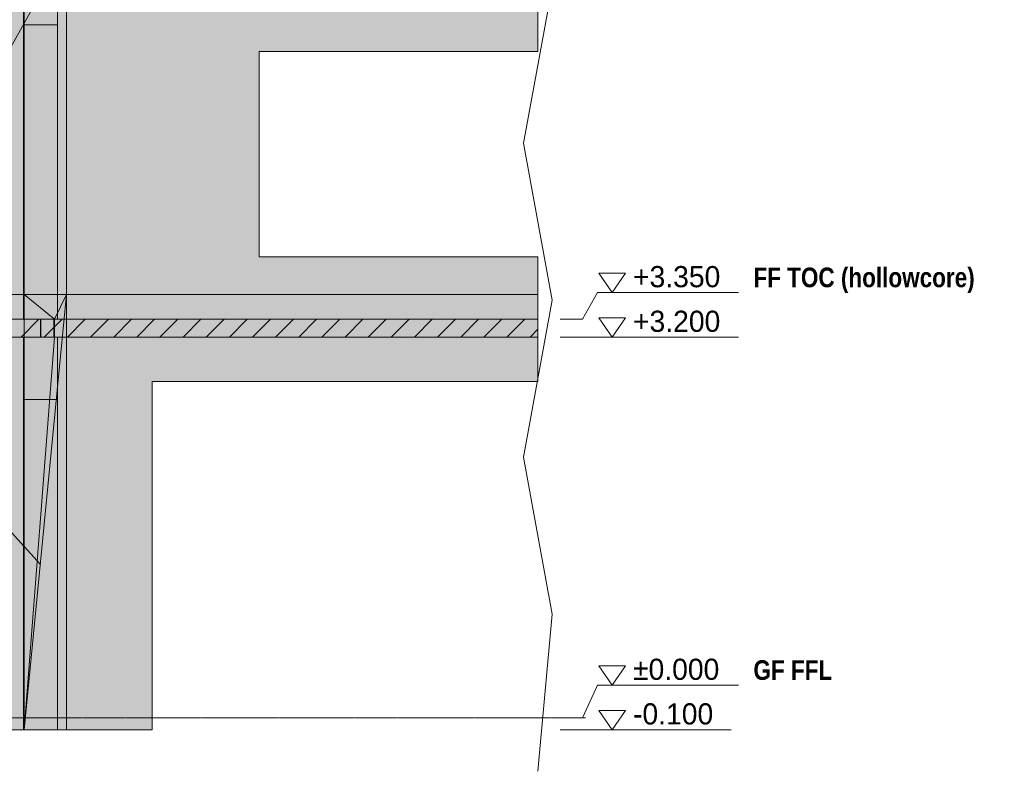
# Model space of a CAD drawing. Header units: millimetres. Extents: x -2200 to 20713, y -2973 to 10107.
# Tile 14 of 28: x 12410 to 20686, y -450 to 5868. Entities that reach past the tile are written whole.
import ezdxf

# ---------------------------------------------------------------- set-up
doc = ezdxf.new("R2010")
doc.units = ezdxf.units.MM
doc.linetypes.add('DASHED', pattern=[1.524, 1.27, -0.254])
for name, color, linetype in [('FILL-EPS', 7, 'Continuous'), ('FILL-INK', 7, 'Continuous'), ('FILL-LIGHT', 7, 'Continuous'), ('FILL-WHITE', 7, 'Continuous'), ('LINE-CORE', 7, 'Continuous'), ('LINE-INK', 7, 'Continuous'), ('LINE-STEEL-DASH', 7, 'DASHED'), ('LINE-STEEL_GREY', 7, 'Continuous'), ('TEXT-INK', 7, 'Continuous'), ('TEXT-STEEL', 7, 'Continuous')]:
    doc.layers.add(name, color=color, linetype=linetype)
doc.styles.add('OpenSansCondensed-Bold', font='OpenSansCondensed-Bold.ttf')

msp = doc.modelspace()

# ---------------------------------------------------------------- hatches: boundary and pattern name
at = {"layer": 'FILL-EPS', "true_color": 0xccffff}
h = msp.add_hatch(color=7, dxfattribs=at)
h.dxf.hatch_style = 1
h.paths.add_polyline_path([(12607.8, 3200), (12728.8, 3200), (12728.8, 2678.7), (12728.8, 2675.5), (12451.2, 2675.5), (12443, 2675.5), (12443, 2678.7), (12443, 3200), (12606, 3200)])
at = {"layer": 'FILL-INK', "true_color": 0x1a1a1f}
h = msp.add_hatch(color=250, dxfattribs=at)
h.dxf.hatch_style = 1
h.paths.add_polyline_path([(12586.1, 1287.5), (12432.7, 1384.1), (12502.6, 1448.4)])
at = {"layer": 'FILL-LIGHT', "true_color": 0xcccccf}
h = msp.add_hatch(color=254, dxfattribs=at)
h.dxf.hatch_style = 1
h.paths.add_polyline_path([(12584.8, 3350), (12584.8, 3204.1), (12584.8, 3200), (12413.5, 3200), (6371.2, 3200), (6371.2, 3345.9), (6371.2, 3350), (6542.5, 3350)])
h = msp.add_hatch(color=254, dxfattribs=at)
h.dxf.hatch_style = 1
h.paths.add_polyline_path([(16765.5, 3350), (16765.5, 3200), (12587.2, 3200), (12587.2, 3345.9), (12587.2, 3350), (12758.6, 3350)])
at = {"layer": 'FILL-WHITE', "true_color": 0xffffff}
h = msp.add_hatch(color=7, dxfattribs=at)
h.dxf.hatch_style = 1
h.paths.add_polyline_path([(9478, 9805.3), (12447.3, 6836), (12447.3, 3557.6), (11696, 3557.6), (11696, 6275), (10662, 6275), (10662, 6350), (10651.9, 6511.1), (10621.7, 6669.4), (10571.9, 6822.2), (10503.4, 6967), (10417.4, 7101.2), (10315.4, 7222.6), (10199, 7329), (10070.2, 7418.7), (9931.4, 7490.1), (9784.8, 7541.9), (9633, 7573.4), (9478.5, 7584), (9324, 7573.4), (9172.2, 7541.9), (9025.6, 7490.1), (8886.8, 7418.7), (8758, 7329), (8641.6, 7222.6), (8539.6, 7101.2), (8453.6, 6967), (8385.1, 6822.2), (8335.3, 6669.4), (8305.1, 6511.1), (8295, 6350), (8295, 6275), (7261, 6275), (7261, 3557.6), (6508.8, 3557.6), (6508.8, 6836.1)])
h = msp.add_hatch(color=7, dxfattribs=at)
h.dxf.hatch_style = 1
h.paths.add_polyline_path([(9478, 9805.3), (12447.3, 6836), (12447.3, 3557.6), (11696, 3557.6), (11696, 6275), (10662, 6275), (10662, 6350), (10651.9, 6511.1), (10621.7, 6669.4), (10571.9, 6822.2), (10503.4, 6967), (10417.4, 7101.2), (10315.4, 7222.6), (10199, 7329), (10070.2, 7418.7), (9931.4, 7490.1), (9784.8, 7541.9), (9633, 7573.4), (9478.5, 7584), (9324, 7573.4), (9172.2, 7541.9), (9025.6, 7490.1), (8886.8, 7418.7), (8758, 7329), (8641.6, 7222.6), (8539.6, 7101.2), (8453.6, 6967), (8385.1, 6822.2), (8335.3, 6669.4), (8305.1, 6511.1), (8295, 6350), (8295, 6275), (7261, 6275), (7261, 3557.6), (6508.8, 3557.6), (6508.8, 6836.1)])
h = msp.add_hatch(color=7, dxfattribs=at)
h.dxf.hatch_style = 1
h.paths.add_polyline_path([(12443, 9227), (12728.8, 9227), (12728.8, 3350), (12443, 3350)])
h = msp.add_hatch(color=7, dxfattribs=at)
h.dxf.hatch_style = 1
h.paths.add_polyline_path([(12803.1, 6480.2), (12803.1, 3557.6), (12447.3, 3557.6), (12447.3, 6836)])
h = msp.add_hatch(color=7, dxfattribs=at)
h.dxf.hatch_style = 1
h.paths.add_polyline_path([(12447.5, 6835.8), (12803.1, 6480.2), (12803.1, 3557.6), (12447.5, 3557.6), (12447.3, 3556), (12447.3, 3556), (12447.3, 6836)])
h = msp.add_hatch(color=7, dxfattribs=at)
h.dxf.hatch_style = 1
h.paths.add_polyline_path([(12728.8, 6674.1), (12728.8, 3350), (12443, 3350), (12443, 6674.1)])
h = msp.add_hatch(color=7, dxfattribs=at)
h.dxf.hatch_style = 1
h.paths.add_polyline_path([(12803.1, 6425), (12803.1, 3557.6), (12447.5, 3557.6), (12447.5, 6425)])
h = msp.add_hatch(color=7, dxfattribs=at)
h.dxf.hatch_style = 1
h.paths.add_polyline_path([(12447.5, 3557.6), (12447.5, 6425), (12803.1, 6425), (12803.1, 3557.6)])
h = msp.add_hatch(color=7, dxfattribs=at)
h.dxf.hatch_style = 1
h.paths.add_polyline_path([(12803.1, 6425), (12803.1, 3557.6), (12447.5, 3557.6), (12447.5, 6425)])
h = msp.add_hatch(color=7, dxfattribs=at)
h.dxf.hatch_style = 1
h.paths.add_polyline_path([(12447.5, 3557.6), (12447.5, 6425), (12803.1, 6425), (12803.1, 3557.6)])
h = msp.add_hatch(color=7, dxfattribs=at)
h.dxf.hatch_style = 1
h.paths.add_polyline_path([(12803.1, 6425), (16765.5, 6425), (16765.5, 5600.5), (14422.5, 5600.5), (14422.5, 3875), (16765.5, 3875), (16765.5, 3557.6), (12803.1, 3557.6)])
h = msp.add_hatch(color=7, dxfattribs=at)
h.dxf.hatch_style = 1
h.paths.add_polyline_path([(12803.1, 6425), (16765.5, 6425), (16765.5, 5600.5), (14422.5, 5600.5), (14422.5, 3875), (16765.5, 3875), (16765.5, 3557.6), (12803.1, 3557.6)])
h = msp.add_hatch(color=7, dxfattribs=at)
h.dxf.hatch_style = 1
h.paths.add_polyline_path([(12443, 3350), (12443, 5825.5), (12728.8, 5825.5), (12728.8, 3350)])
h = msp.add_hatch(color=7, dxfattribs=at)
h.dxf.hatch_style = 1
h.paths.add_polyline_path([(12728.8, 5825.5), (12728.8, 3350), (12443, 3350), (12443, 5825.5)])
h = msp.add_hatch(color=7, dxfattribs=at)
h.dxf.hatch_style = 1
h.paths.add_polyline_path([(12803.2, 3559.2), (12803.2, 3559.2), (12803.2, 3559.2), (12803.4, 3559.1), (12803, 3557.6)])
h = msp.add_hatch(color=7, dxfattribs=at)
h.dxf.hatch_style = 1
h.paths.add_polyline_path([(12803.2, 3559.2), (12803.2, 3559.2), (12803.2, 3559.2), (12803.4, 3559.1), (12803, 3557.6)])
h = msp.add_hatch(color=7, dxfattribs=at)
h.dxf.hatch_style = 1
h.paths.add_polyline_path([(6507.2, 3351.2), (6508.8, 3351.3), (6508.8, 3557.6), (7261, 3557.6), (7261, 3498.7), (11696, 3498.7), (11696, 3557.6), (12447.2, 3557.6), (12447.2, 3351.3), (6508.8, 3351.3)])
h = msp.add_hatch(color=7, dxfattribs=at)
h.dxf.hatch_style = 1
h.paths.add_polyline_path([(7261, 3557.6), (7261, 3498.7), (11696, 3498.7), (11696, 3557.6), (12447.2, 3557.6), (12447.2, -100), (11846, -100), (11846, 2825.5), (7110.5, 2825.5), (7110.5, -100), (6508.8, -100), (6508.8, 3557.6)])
h = msp.add_hatch(color=7, dxfattribs=at)
h.dxf.hatch_style = 1
h.paths.add_polyline_path([(12447.2, 3557.6), (12447.4, 3557.6), (12447.4, 3558), (12447.4, 3557.6), (12803, 3557.6), (12803, -100), (12447.4, -100), (12447.3, -101.6), (12447.3, -101.6), (12447.3, -101.6), (12447.2, -101.6), (12447.2, 3198.7), (12447.4, 3198.7), (12697.2, 3198.7), (12697.2, 3351.3), (12447.2, 3351.3)])
h = msp.add_hatch(color=7, dxfattribs=at)
h.dxf.hatch_style = 1
h.paths.add_polyline_path([(12803, 3557.6), (12803, -100), (12447.2, -100), (12447.2, 3557.6)])
h = msp.add_hatch(color=7, dxfattribs=at)
h.dxf.hatch_style = 1
h.paths.add_polyline_path([(12447.4, 3198.7), (12701.4, 3198.7), (12701.4, 3351.3), (12447.4, 3351.3), (12447.4, 3557.6), (12803, 3557.6), (12803, -100), (12803.1, -101.6), (12803, -100), (12447.4, -100), (12447.4, 3198.7)])
h = msp.add_hatch(color=7, dxfattribs=at)
h.dxf.hatch_style = 1
h.paths.add_polyline_path([(12447.4, 3557.6), (12803, 3557.6), (12803, -100), (12447.4, -100), (12447.4, 3198.7), (12701.4, 3198.7), (12701.4, 3351.3), (12447.4, 3351.3)])
h = msp.add_hatch(color=7, dxfattribs=at)
h.dxf.hatch_style = 1
h.paths.add_polyline_path([(12803, -100), (12447.4, -100), (12803, 3557.4), (12802.9, 3557.4), (12701.4, 3351.3), (12447.4, 3557.6), (12803, 3557.6)])
h = msp.add_hatch(color=7, dxfattribs=at)
h.dxf.hatch_style = 1
h.paths.add_polyline_path([(12447.4, 3351.3), (12447.4, 3557.6), (12701.4, 3351.3)])
h = msp.add_hatch(color=7, dxfattribs=at)
h.dxf.hatch_style = 1
h.paths.add_polyline_path([(12701.4, 3198.7), (12701.4, 3351.3), (12803, 3557.6), (12447.4, -100)])
h = msp.add_hatch(color=7, dxfattribs=at)
h.dxf.hatch_style = 1
h.paths.add_polyline_path([(12447.4, 3557.6), (12803, 3557.6), (12803, 3351.3), (12447.4, 3351.3)])
h = msp.add_hatch(color=7, dxfattribs=at)
h.dxf.hatch_style = 1
h.paths.add_polyline_path([(12803, 3558), (12803, 3557.6), (12803, 3557.6)])
h = msp.add_hatch(color=7, dxfattribs=at)
h.dxf.hatch_style = 1
h.paths.add_polyline_path([(12803, 3557.6), (16765.5, 3557.6), (16765.5, 2825.5), (13522.5, 2825.5), (13522.5, -100), (12803, -100), (12803, 3557.6)])
h = msp.add_hatch(color=7, dxfattribs=at)
h.dxf.hatch_style = 1
h.paths.add_polyline_path([(12803, 3557.6), (16765.5, 3557.6), (16765.5, 3351.3), (12803, 3351.3)])
h = msp.add_hatch(color=7, dxfattribs=at)
h.dxf.hatch_style = 1
h.paths.add_polyline_path([(6508.8, 3351.3), (12447.2, 3351.3), (12447.2, 3198.7), (6508.8, 3198.7)])
h = msp.add_hatch(color=7, dxfattribs=at)
h.dxf.hatch_style = 1
h.paths.add_polyline_path([(12447.2, 3198.7), (12447.2, 3351.3), (12697.2, 3351.3), (12697.2, 3198.7), (12447.2, 3198.7)])
h = msp.add_hatch(color=7, dxfattribs=at)
h.dxf.hatch_style = 1
h.paths.add_polyline_path([(12701.4, 3351.3), (12803, 3351.3), (12803, 3198.7), (12701.4, 3198.7)])
h = msp.add_hatch(color=7, dxfattribs=at)
h.dxf.hatch_style = 1
h.paths.add_polyline_path([(12803, 3351.3), (16765.5, 3351.3), (16765.5, 3198.7), (12803, 3198.7)])
h = msp.add_hatch(color=7, dxfattribs=at)
h.dxf.hatch_style = 1
h.paths.add_polyline_path([(6508.8, 3198.7), (12447.2, 3198.7), (12447.2, -100), (11846, -100), (11846, 2825.5), (7110.5, 2825.5), (7110.5, -100), (6508.8, -100), (6508.8, 3198.7)])
h = msp.add_hatch(color=7, dxfattribs=at)
h.dxf.hatch_style = 1
h.paths.add_polyline_path([(12447.4, 3200), (12447.4, 3198.7), (12728.8, 3198.7), (12728.8, -100), (12728.8, -100), (12728.8, -100.4), (12728.8, -100), (12443, -100), (12443, 3200)])
h = msp.add_hatch(color=7, dxfattribs=at)
h.dxf.hatch_style = 1
h.paths.add_polyline_path([(12447.4, 3200), (12728.8, 3200), (12728.8, 3198.7), (12447.4, 3198.7)])
h = msp.add_hatch(color=7, dxfattribs=at)
h.dxf.hatch_style = 1
h.paths.add_polyline_path([(12447.4, 3198.7), (12701.4, 3198.7), (12447.4, -100)])
h = msp.add_hatch(color=7, dxfattribs=at)
h.dxf.hatch_style = 1
h.paths.add_polyline_path([(12447.4, -100), (12447.4, 3198.7), (12803, 3198.7), (12803, -100), (12447.4, -100)])
h = msp.add_hatch(color=7, dxfattribs=at)
h.dxf.hatch_style = 1
h.paths.add_polyline_path([(16765.5, 3198.7), (16765.5, 2825.5), (13522.5, 2825.5), (13522.5, -100), (12803, -100), (12803, 3198.7)])
h = msp.add_hatch(color=7, dxfattribs=at)
h.dxf.hatch_style = 1
h.paths.add_polyline_path([(12443, -100), (12443, 2675.5), (12728.8, 2675.5), (12728.8, -100), (12443, -100)])
h = msp.add_hatch(color=7, dxfattribs=at)
h.dxf.hatch_style = 1
h.paths.add_polyline_path([(12443, 2675.5), (12728.8, 2675.5), (12728.8, -100), (12443, -100), (12443, 2675.5)])
h = msp.add_hatch(color=7, dxfattribs=at)
h.dxf.hatch_style = 1
h.paths.add_polyline_path([(12443, -100), (12443, 2675.5), (12728.8, 2675.5), (12728.8, -100), (12443, -100)])

# ---------------------------------------------------------------- linework, layer by layer
at = {"layer": 'LINE-CORE', "lineweight": 5}
msp.add_lwpolyline([(9478, 9805.3), (12447.3, 6836), (12447.3, 3557.6), (11696, 3557.6)], dxfattribs=at)
msp.add_lwpolyline([(9478, 9805.3), (12447.3, 6836), (12447.3, 3557.6), (11696, 3557.6)], dxfattribs=at)
for points in [[(12443, 9227), (12728.8, 9227), (12728.8, 3350), (12443, 3350)], [(12803.1, 6480.2), (12803.1, 3557.6), (12803.1, 3557.6), (12447.3, 3557.6), (12447.3, 6836)], [(12447.5, 6835.8), (12447.5, 6835.8), (12803.1, 6480.2), (12803.1, 6480.2), (12803.1, 3557.6), (12447.5, 3557.6), (12447.3, 3556), (12447.3, 3556), (12447.3, 6836)], [(12728.8, 6674.1), (12728.8, 3350), (12728.8, 3350), (12443, 3350), (12443, 6674.1), (12443, 6674.1)], [(12803.1, 6425), (12803.1, 3557.6), (12803.1, 3557.6), (12447.5, 3557.6), (12447.5, 6425), (12447.5, 6425)], [(12447.5, 3557.6), (12447.5, 6425), (12803.1, 6425), (12803.1, 6425), (12803.1, 3557.6), (12447.5, 3557.6)], [(12803.1, 6425), (12803.1, 3557.6), (12803.1, 3557.6), (12447.5, 3557.6), (12447.5, 6425), (12447.5, 6425)], [(12447.5, 3557.6), (12447.5, 6425), (12803.1, 6425), (12803.1, 6425), (12803.1, 3557.6), (12447.5, 3557.6)], [(12803.1, 6425), (12803.1, 6425), (16765.5, 6425), (16765.5, 5600.5), (14422.5, 5600.5), (14422.5, 3875), (16765.5, 3875), (16765.5, 3557.6), (12803.1, 3557.6), (12803.1, 6425)], [(12803.1, 6425), (16765.5, 6425), (16765.5, 5600.5), (14422.5, 5600.5), (14422.5, 3875), (16765.5, 3875), (16765.5, 3557.6), (12803.1, 3557.6)], [(12443, 3350), (12443, 5825.5), (12728.8, 5825.5), (12728.8, 5825.5), (12728.8, 3350), (12443, 3350)], [(12728.8, 5825.5), (12728.8, 3350), (12728.8, 3350), (12443, 3350), (12443, 5825.5), (12443, 5825.5)], [(12803.2, 3559.2), (12803.2, 3559.2), (12803.2, 3559.2), (12803.4, 3559.1), (12803, 3557.6)], [(12803.2, 3559.2), (12803.2, 3559.2), (12803.2, 3559.2), (12803.4, 3559.1), (12803, 3557.6)], [(6507.2, 3351.2), (6508.8, 3351.3), (6508.8, 3557.6), (7261, 3557.6), (7261, 3498.7), (11696, 3498.7), (11696, 3557.6), (12447.2, 3557.6), (12447.2, 3351.3), (6508.8, 3351.3), (6508.8, 3351.3), (6507.2, 3351.2)], [(7261, 3557.6), (7261, 3498.7), (11696, 3498.7), (11696, 3557.6), (12447.2, 3557.6), (12447.2, -100), (11846, -100), (11846, 2825.5), (7110.5, 2825.5), (7110.5, -100), (6508.8, -100), (6508.8, 3557.6)], [(12447.2, 3557.6), (12447.4, 3557.6), (12447.4, 3558), (12447.4, 3557.6), (12803, 3557.6), (12803, -100), (12447.4, -100), (12447.3, -101.6), (12447.3, -101.6), (12447.3, -101.6), (12447.2, -101.6), (12447.2, 3198.7), (12447.4, 3198.7), (12697.2, 3198.7), (12697.2, 3351.3), (12447.2, 3351.3)], [(12803, 3557.6), (12803, -100), (12803, -100), (12447.2, -100), (12447.2, 3557.6), (12447.2, 3557.6)], [(12447.4, 3198.7), (12447.4, 3198.7), (12701.4, 3198.7), (12701.4, 3351.3), (12447.4, 3351.3), (12447.4, 3557.6), (12447.4, 3557.6), (12447.4, 3557.6), (12803, 3557.6), (12803, -100), (12803, -100), (12803.1, -101.6), (12803.1, -101.6), (12803, -100), (12447.4, -100), (12447.4, 3198.7), (12447.4, 3198.7)], [(12447.4, 3557.6), (12803, 3557.6), (12803, -100), (12447.4, -100), (12447.4, 3198.7), (12701.4, 3198.7), (12701.4, 3351.3), (12447.4, 3351.3)], [(12803, -100), (12447.4, -100), (12803, 3557.4), (12802.9, 3557.4), (12701.4, 3351.3), (12447.4, 3557.6), (12803, 3557.6)], [(12447.4, 3351.3), (12447.4, 3557.6), (12701.4, 3351.3)], [(12701.4, 3198.7), (12701.4, 3351.3), (12803, 3557.6), (12803, 3557.6), (12447.4, -100)], [(12447.4, 3557.6), (12803, 3557.6), (12803, 3351.3), (12447.4, 3351.3)], [(12803, 3558), (12803, 3557.6), (12803, 3557.6)], [(12803, 3557.6), (12803, 3557.6), (12803, 3557.6), (12803, 3557.6), (12803, 3557.6)], [(12803, 3557.6), (16765.5, 3557.6), (16765.5, 2825.5), (13522.5, 2825.5), (13522.5, -100), (13522.5, -100), (13522.5, -100), (13522.5, -100), (12803, -100), (12803, 3557.6), (12803, 3557.6)], [(12803, 3557.6), (16765.5, 3557.6), (16765.5, 3351.3), (12803, 3351.3)], [(6508.8, 3351.3), (12447.2, 3351.3), (12447.2, 3351.3), (12447.2, 3198.7), (6508.8, 3198.7), (6508.8, 3198.7)], [(12447.2, 3198.7), (12447.2, 3198.7), (12447.2, 3351.3), (12697.2, 3351.3), (12697.2, 3351.3), (12697.2, 3351.3), (12697.2, 3351.3), (12697.2, 3198.7), (12447.2, 3198.7), (12447.2, 3198.7)], [(12701.4, 3351.3), (12803, 3351.3), (12803, 3198.7), (12701.4, 3198.7)], [(12803, 3351.3), (16765.5, 3351.3), (16765.5, 3198.7), (12803, 3198.7), (12803, 3198.7)], [(6508.8, 3198.7), (12447.2, 3198.7), (12447.2, -100), (11846, -100), (11846, 2825.5), (7110.5, 2825.5), (7110.5, -100), (6508.8, -100), (6508.8, -100), (6508.8, -100), (6508.8, -100), (6508.8, 3198.7), (6508.8, 3198.7)], [(12447.4, 3200), (12447.4, 3198.7), (12728.8, 3198.7), (12728.8, -100), (12728.8, -100), (12728.8, -100), (12728.8, -100.4), (12728.8, -100), (12443, -100), (12443, 3200)], [(12447.4, 3200), (12728.8, 3200), (12728.8, 3198.7), (12447.4, 3198.7)], [(12447.4, 3198.7), (12701.4, 3198.7), (12447.4, -100)], [(12447.4, -100), (12447.4, 3198.7), (12803, 3198.7), (12803, 3198.7), (12803, 3198.7), (12803, 3198.7), (12803, -100), (12447.4, -100), (12447.4, -100), (12447.4, -100)], [(16765.5, 3198.7), (16765.5, 2825.5), (13522.5, 2825.5), (13522.5, -100), (12803, -100), (12803, 3198.7)], [(12443, -100), (12443, -100), (12443, 2675.5), (12728.8, 2675.5), (12728.8, 2675.5), (12728.8, 2675.5), (12728.8, 2675.5), (12728.8, -100), (12443, -100), (12443, -100)], [(12443, 2675.5), (12443, 2675.5), (12728.8, 2675.5), (12728.8, -100), (12728.8, -100), (12728.8, -100), (12728.8, -100), (12443, -100), (12443, 2675.5), (12443, 2675.5)], [(12443, -100), (12443, -100), (12443, 2675.5), (12728.8, 2675.5), (12728.8, 2675.5), (12728.8, 2675.5), (12728.8, 2675.5), (12728.8, -100), (12443, -100), (12443, -100)]]:
    msp.add_lwpolyline(points, close=True, dxfattribs=at)
at = {"layer": 'LINE-INK', "lineweight": 5}
for p, q in [((16645.5, 4828.5), (16885.5, 6148.1)), ((12586, 6085.4), (11755, 4604.1)), ((16885.5, 3508.8), (16645.5, 4828.5)), ((17140.5, 3350), (17265.5, 3575)), ((17265.5, 3575), (18452.5, 3575)), ((16645.5, 2189.2), (16885.5, 3508.8)), ((16953, 3350), (17140.5, 3350)), ((16953, 3200), (17140.5, 3200)), ((17140.5, 3200), (17265.5, 3200)), ((17265.5, 3200), (18452.5, 3200)), ((12586.1, 1287.5), (11336.1, 2645.9)), ((16885.5, 869.6), (16645.5, 2189.2)), ((16765.5, -450), (16885.5, 869.6)), ((17140.5, 0), (17265.5, 275)), ((17265.5, 275), (18452.5, 275)), ((16953, 0), (17140.5, 0)), ((16953, -100), (17140.5, -100)), ((17140.5, -100), (17265.5, -100)), ((17265.5, -100), (18390.5, -100))]:
    msp.add_line(p, q, dxfattribs=at)
for points in [[(17390.5, 3575), (17278, 3737.5), (17503, 3737.5)], [(12584.8, 3350), (12584.8, 3204.1), (12584.8, 3200), (12413.5, 3200), (6371.2, 3200), (6371.2, 3345.9), (6371.2, 3350), (6542.5, 3350)], [(16765.5, 3350), (16765.5, 3200), (12587.2, 3200), (12587.2, 3345.9), (12587.2, 3350), (12758.6, 3350)], [(17390.5, 3200), (17278, 3362.5), (17503, 3362.5)], [(12607.8, 3200), (12728.8, 3200), (12728.8, 2678.7), (12728.8, 2675.5), (12451.2, 2675.5), (12443, 2675.5), (12443, 2678.7), (12443, 3200), (12606, 3200)], [(12451.2, 2675.5), (12443, 2675.5), (12443, 2678.7), (12443, 3200), (12606, 3200), (12607.8, 3200), (12728.8, 3200), (12728.8, 2678.7), (12728.8, 2675.5)], [(17390.5, 275), (17278, 437.5), (17503, 437.5)], [(17390.5, -100), (17278, 62.5), (17503, 62.5)]]:
    msp.add_lwpolyline(points, close=True, dxfattribs=at)
at = {"layer": 'LINE-STEEL-DASH', "lineweight": 5}
msp.add_line((-434.6, 0), (17165.5, 0), dxfattribs=at)
at = {"layer": 'LINE-STEEL_GREY', "lineweight": 5}
for p, q in [((12422.4, 3200), (12572.4, 3350)), ((12616.9, 3200), (12766.9, 3350)), ((12811.3, 3200), (12961.3, 3350)), ((13005.8, 3200), (13155.8, 3350)), ((13200.2, 3200), (13350.2, 3350)), ((13394.7, 3200), (13544.7, 3350)), ((13589.1, 3200), (13739.1, 3350)), ((13783.6, 3200), (13933.6, 3350)), ((13978.1, 3200), (14128.1, 3350)), ((14172.5, 3200), (14322.5, 3350)), ((14367, 3200), (14517, 3350)), ((14561.4, 3200), (14711.4, 3350)), ((14755.9, 3200), (14905.9, 3350)), ((14950.3, 3200), (15100.3, 3350)), ((15144.8, 3200), (15294.8, 3350)), ((15339.2, 3200), (15489.2, 3350)), ((15533.7, 3200), (15683.7, 3350)), ((15728.1, 3200), (15878.1, 3350)), ((15922.6, 3200), (16072.6, 3350)), ((16117.1, 3200), (16267.1, 3350)), ((16311.5, 3200), (16461.5, 3350)), ((16506, 3200), (16656, 3350)), ((16700.4, 3200), (16765.5, 3265))]:
    msp.add_line(p, q, dxfattribs=at)

# ---------------------------------------------------------------- texts
at = {"layer": 'TEXT-INK'}
for s, p in [('+3.350', (17565.5, 3618.8)), ('+3.200', (17565.5, 3243.8)), ('±0.000', (17565.5, 318.7)), ('-0.100', (17565.5, -56.3))]:
    msp.add_text(s, height=177.8, dxfattribs=at).set_placement(p)
at = {"layer": 'TEXT-STEEL', "style": 'OpenSansCondensed-Bold'}
for s, p in [('FF TOC (hollowcore)', (18577.5, 3618.8)), ('GF FFL', (18577.5, 318.7))]:
    msp.add_text(s, height=165.1, dxfattribs=at).set_placement(p)

doc.saveas('drawing.dxf')
